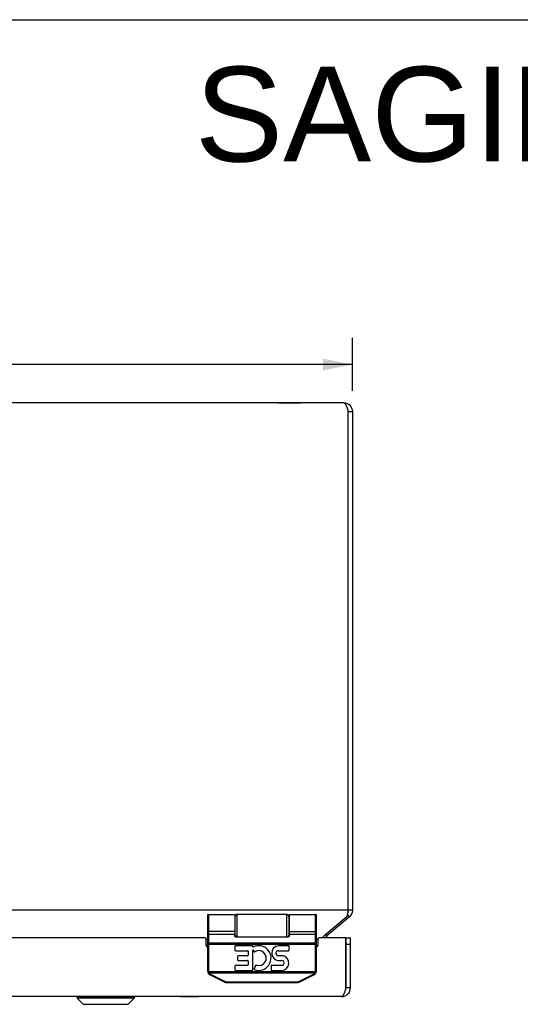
# Model space of a CAD drawing. Header units: inches. Extents: x 0 to 69.4, y 0 to 44.9.
# Tile 12 of 17: x 33.3 to 40.2, y 31.3 to 44.9. Entities that reach past the tile are written whole.
import ezdxf

# ---------------------------------------------------------------- set-up
doc = ezdxf.new("R2010")
doc.units = ezdxf.units.IN
doc.header["$LTSCALE"] = 3.814439
doc.header["$MEASUREMENT"] = 0
doc.layers.get('0').update_dxf_attribs({"linetype": 'CONTINUOUS'})
for name, color, linetype in [('02___PRT_ALL_AXES', 7, 'CONTINUOUS'), ('06___PRT_ALL_SURFS', 7, 'CONTINUOUS'), ('DIMENSIONS', 7, 'CONTINUOUS')]:
    doc.layers.add(name, color=color, linetype=linetype)
doc.styles.get("Standard").update_dxf_attribs({"font": 'arial.ttf'})
doc.dimstyles.new('DIMSTYLE_1', dxfattribs={"dimtxt": 0.305971, "dimasz": 0.407961, "dimexe": 0.09, "dimexo": 0.07, "dimgap": 0.0375, "dimtad": 0, "dimtih": 1, "dimtoh": 1, "dimzin": 4, "dimdsep": 46, "dimtxsty": 'Standard', "dimblk": '_FILLED', "dimblk1": '_FILLED', "dimblk2": '_FILLED', "dimcen": 0.09, "dimazin": 1, "dimtfac": 1, "dimtofl": 0, "dimtmove": 0, "dimatfit": 3, "dimldrblk": '_FILLED', "dimfxl": 0, "dimtolj": 1, "dimtzin": 4, "dimarcsym": 0})

# ---------------------------------------------------------------- blocks, each defined once
blk = doc.blocks.new('_FILLED')
at = {"color": 0, "linetype": 'ByBlock'}
blk.add_solid([(0, 0), (-1, 0.2), (-1, -0.2)], dxfattribs=at)
blk = doc.blocks.new('*D1')
at = {"layer": 'DIMENSIONS', "color": 2, "linetype": 'Continuous'}
for p, q in [((13.877, 39.756), (13.877, 40.488)), ((37.877, 39.756), (37.877, 40.488)), ((13.877, 40.121), (25.19, 40.121)), ((37.877, 40.121), (26.565, 40.121))]:
    blk.add_line(p, q, dxfattribs=at)
at = {"layer": 'DIMENSIONS', "color": 2, "linetype": 'Continuous', "xscale": 0.4079614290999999, "yscale": 0.4079614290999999, "zscale": 0.4079614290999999, "rotation": 180}
blk.add_blockref('_FILLED', (13.877, 40.121), dxfattribs=at)
at = {"layer": 'DIMENSIONS', "color": 2, "linetype": 'Continuous', "xscale": 0.4079614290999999, "yscale": 0.4079614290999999, "zscale": 0.4079614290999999}
blk.add_blockref('_FILLED', (37.877, 40.121), dxfattribs=at)
at = {"layer": 'DIMENSIONS', "color": 2, "linetype": 'Continuous', "insert": (25.877, 40.274), "char_height": 0.306, "width": 1.06919, "attachment_point": 2, "line_spacing_factor": 0.9}
blk.add_mtext('24.00', dxfattribs=at)

msp = doc.modelspace()

# ---------------------------------------------------------------- linework, layer by layer
at = {"color": 7, "linetype": 'Continuous'}
for p, q in [((0, 44.8758), (69.3534, 44.8758)), ((37.8774, 39.4706), (37.8174, 39.4706)), ((37.8774, 32.5975), (37.8174, 32.5975)), ((35.8774, 32.5261), (35.8774, 31.7617)), ((35.8904, 32.5391), (35.8904, 31.7617)), ((36.2524, 32.5391), (36.2524, 32.248)), ((36.2574, 32.2303), (36.2574, 32.5091)), ((36.2874, 32.2281), (36.2874, 32.5391)), ((36.9674, 32.5391), (36.9674, 32.2281)), ((36.9974, 32.5091), (36.9974, 32.2303)), ((37.3644, 31.7617), (37.3644, 32.5391)), ((37.3774, 31.7617), (37.3774, 32.5261)), ((37.8345, 32.5056), (37.8052, 32.5405)), ((35.8774, 32.3086), (35.8774, 32.3087)), ((35.8774, 32.3085), (35.8774, 32.3086)), ((35.8774, 32.3084), (35.8774, 32.3085)), ((35.8774, 32.3083), (35.8774, 32.3084)), ((35.8774, 32.3082), (35.8774, 32.3083)), ((35.8774, 32.308), (35.8774, 32.3082)), ((35.8774, 32.3079), (35.8774, 32.3081)), ((35.8904, 32.2662), (36.2524, 32.2662)), ((36.2624, 32.2281), (36.9924, 32.2281)), ((37.0024, 32.3022), (37.3646, 32.3022)), ((37.0024, 32.3021), (37.3646, 32.3021)), ((37.0024, 32.2662), (37.3644, 32.2662)), ((37.3773, 32.3085), (37.3774, 32.3086)), ((37.3773, 32.3084), (37.3773, 32.3085)), ((37.3773, 32.3083), (37.3773, 32.3084)), ((37.3773, 32.3082), (37.3773, 32.3083)), ((37.3773, 32.308), (37.3773, 32.3082)), ((37.3774, 32.3086), (37.3774, 32.3087)), ((37.5211, 32.2427), (37.5052, 32.2617)), ((37.7874, 32.2161), (37.8474, 32.2161)), ((37.7874, 31.5261), (37.7874, 32.2161)), ((35.8774, 32.1263), (37.3774, 32.1263)), ((35.8825, 32.1459), (35.8821, 32.146)), ((35.8828, 32.1459), (35.8825, 32.1459)), ((35.8832, 32.1458), (35.8828, 32.1459)), ((35.8835, 32.1458), (35.8832, 32.1458)), ((35.8839, 32.1458), (35.8835, 32.1458)), ((35.8843, 32.1457), (35.8839, 32.1458)), ((35.8847, 32.1457), (35.8843, 32.1457)), ((35.8851, 32.1457), (35.8847, 32.1457)), ((35.8855, 32.1457), (35.8851, 32.1457)), ((35.8859, 32.1456), (35.8855, 32.1457)), ((35.8863, 32.1456), (35.8859, 32.1456)), ((35.8867, 32.1456), (35.8863, 32.1456)), ((35.8871, 32.1456), (35.8867, 32.1456)), ((35.8876, 32.1456), (35.8871, 32.1456)), ((35.888, 32.1455), (35.8876, 32.1456)), ((35.8884, 32.1455), (35.888, 32.1455)), ((35.8888, 32.1455), (35.8884, 32.1455)), ((35.8893, 32.1455), (35.8888, 32.1455)), ((35.8897, 32.1455), (35.8893, 32.1455)), ((35.8901, 32.1455), (35.8897, 32.1455)), ((35.8904, 32.1455), (35.8901, 32.1455)), ((35.8904, 32.1455), (37.3648, 32.1455)), ((37.3648, 32.1455), (37.3652, 32.1455)), ((37.3652, 32.1455), (37.3657, 32.1455)), ((37.3657, 32.1455), (37.3661, 32.1455)), ((37.3661, 32.1455), (37.3665, 32.1455)), ((37.3665, 32.1455), (37.3669, 32.1455)), ((37.3669, 32.1455), (37.3674, 32.1456)), ((37.3674, 32.1456), (37.3678, 32.1456)), ((37.3678, 32.1456), (37.3682, 32.1456)), ((37.3682, 32.1456), (37.3686, 32.1456)), ((37.3686, 32.1456), (37.369, 32.1456)), ((37.369, 32.1456), (37.3694, 32.1457)), ((37.3694, 32.1457), (37.3698, 32.1457)), ((37.3704, 32.1457), (37.3708, 32.1458)), ((37.3708, 32.1458), (37.3712, 32.1458)), ((37.3712, 32.1458), (37.3715, 32.1458)), ((37.3715, 32.1458), (37.3719, 32.1459)), ((37.3719, 32.1459), (37.3722, 32.1459)), ((37.3722, 32.1459), (37.3726, 32.146)), ((37.3726, 32.146), (37.3729, 32.146)), ((37.7874, 32.1261), (37.8474, 32.1261)), ((35.8904, 31.7617), (35.8774, 31.7617)), ((35.8918, 31.7498), (35.8792, 31.7466)), ((35.8917, 31.7283), (35.8914, 31.7282)), ((35.892, 31.7285), (35.8917, 31.7283)), ((35.8918, 31.7498), (37.3629, 31.7498)), ((35.8923, 31.7286), (35.892, 31.7285)), ((35.8926, 31.7288), (35.8923, 31.7286)), ((35.8929, 31.7289), (35.8926, 31.7288)), ((35.8932, 31.7291), (35.8929, 31.7289)), ((35.8935, 31.7293), (35.8932, 31.7291)), ((35.8938, 31.7295), (35.8935, 31.7293)), ((35.8941, 31.7296), (35.8938, 31.7295)), ((35.8945, 31.7298), (35.8941, 31.7296)), ((35.8948, 31.73), (35.8945, 31.7298)), ((35.8951, 31.7302), (35.8948, 31.73)), ((35.8955, 31.7304), (35.8951, 31.7302)), ((35.8958, 31.7306), (35.8955, 31.7304)), ((35.8963, 31.731), (35.8958, 31.7306)), ((35.8969, 31.7313), (35.8963, 31.731)), ((35.8974, 31.7316), (35.8969, 31.7313)), ((35.8979, 31.732), (35.8974, 31.7316)), ((35.8985, 31.7323), (35.8979, 31.732)), ((35.8987, 31.7324), (35.8985, 31.7323)), ((35.8987, 31.7324), (37.3561, 31.7324)), ((35.9119, 31.7058), (36.1142, 31.6047)), ((35.9132, 31.7074), (35.9131, 31.7072)), ((35.9134, 31.7076), (35.9132, 31.7074)), ((35.9135, 31.7079), (35.9134, 31.7076)), ((35.9136, 31.7081), (35.9135, 31.7079)), ((35.9138, 31.7083), (35.9136, 31.7081)), ((35.9139, 31.7086), (35.9138, 31.7083)), ((35.9141, 31.7088), (35.9139, 31.7086)), ((35.9143, 31.7092), (35.9141, 31.7088)), ((35.9145, 31.7097), (35.9143, 31.7092)), ((35.9148, 31.7101), (35.9145, 31.7097)), ((35.9151, 31.7106), (35.9148, 31.7101)), ((35.9153, 31.7111), (35.9151, 31.7106)), ((35.9157, 31.7117), (35.9153, 31.7111)), ((35.9161, 31.7124), (35.9157, 31.7117)), ((35.9164, 31.7132), (35.9161, 31.7124)), ((35.9168, 31.7139), (35.9164, 31.7132)), ((35.9172, 31.7147), (35.9168, 31.7139)), ((35.9177, 31.7156), (35.9172, 31.7147)), ((35.9177, 31.7156), (36.12, 31.6145)), ((37.1347, 31.6145), (37.337, 31.7156)), ((37.1406, 31.6047), (37.3428, 31.7058)), ((37.337, 31.7156), (37.3373, 31.715)), ((37.3373, 31.715), (37.3377, 31.7143)), ((37.3377, 31.7143), (37.3381, 31.7135)), ((37.3381, 31.7135), (37.3385, 31.7128)), ((37.3385, 31.7128), (37.3388, 31.7121)), ((37.3388, 31.7121), (37.3392, 31.7114)), ((37.3392, 31.7114), (37.3396, 31.7108)), ((37.3396, 31.7108), (37.3398, 31.7103)), ((37.3398, 31.7103), (37.3401, 31.7098)), ((37.3401, 31.7098), (37.3403, 31.7094)), ((37.3403, 31.7094), (37.3406, 31.709)), ((37.3406, 31.709), (37.3408, 31.7086)), ((37.3408, 31.7086), (37.3409, 31.7083)), ((37.3409, 31.7083), (37.3411, 31.7081)), ((37.3411, 31.7081), (37.3412, 31.7079)), ((37.3412, 31.7079), (37.3414, 31.7076)), ((37.3414, 31.7076), (37.3415, 31.7074)), ((37.3415, 31.7074), (37.3416, 31.7072)), ((37.3416, 31.7072), (37.3417, 31.7071)), ((37.3561, 31.7324), (37.3564, 31.7322)), ((37.3564, 31.7322), (37.357, 31.7319)), ((37.357, 31.7319), (37.3575, 31.7315)), ((37.3575, 31.7315), (37.358, 31.7312)), ((37.358, 31.7312), (37.3586, 31.7309)), ((37.3586, 31.7309), (37.3591, 31.7305)), ((37.3591, 31.7305), (37.3594, 31.7303)), ((37.3594, 31.7303), (37.3598, 31.7301)), ((37.3598, 31.7301), (37.3601, 31.7299)), ((37.3601, 31.7299), (37.3604, 31.7297)), ((37.3604, 31.7297), (37.3608, 31.7295)), ((37.3608, 31.7295), (37.3611, 31.7294)), ((37.3611, 31.7294), (37.3614, 31.7292)), ((37.3614, 31.7292), (37.3617, 31.729)), ((37.3617, 31.729), (37.362, 31.7288)), ((37.362, 31.7288), (37.3623, 31.7287)), ((37.3623, 31.7287), (37.3626, 31.7285)), ((37.3626, 31.7285), (37.3629, 31.7284)), ((37.3629, 31.7498), (37.3755, 31.7466)), ((37.3629, 31.7284), (37.3632, 31.7282)), ((37.3632, 31.7282), (37.3634, 31.7281)), ((37.3634, 31.7281), (37.3637, 31.728)), ((37.3644, 31.7617), (37.3774, 31.7617)), ((36.1155, 31.6063), (36.1154, 31.6061)), ((36.1156, 31.6065), (36.1155, 31.6063)), ((36.1157, 31.6067), (36.1156, 31.6065)), ((36.1159, 31.607), (36.1157, 31.6067)), ((36.116, 31.6072), (36.1159, 31.607)), ((36.1162, 31.6075), (36.116, 31.6072)), ((36.1163, 31.6077), (36.1162, 31.6075)), ((36.1166, 31.6081), (36.1163, 31.6077)), ((36.1168, 31.6086), (36.1166, 31.6081)), ((36.1171, 31.609), (36.1168, 31.6086)), ((36.1173, 31.6095), (36.1171, 31.609)), ((36.1176, 31.6099), (36.1173, 31.6095)), ((36.1179, 31.6106), (36.1176, 31.6099)), ((36.1183, 31.6113), (36.1179, 31.6106)), ((36.1187, 31.612), (36.1183, 31.6113)), ((36.1191, 31.6128), (36.1187, 31.612)), ((36.1195, 31.6135), (36.1191, 31.6128)), ((36.12, 31.6145), (36.1195, 31.6135)), ((36.1421, 31.6093), (37.1126, 31.6093)), ((36.1421, 31.6093), (36.1421, 31.5981)), ((36.1421, 31.5981), (37.1126, 31.5981)), ((37.1126, 31.6093), (37.1126, 31.5981)), ((37.1353, 31.6133), (37.1357, 31.6126)), ((37.1357, 31.6126), (37.1361, 31.6119)), ((37.1361, 31.6119), (37.1365, 31.6111)), ((37.1365, 31.6111), (37.1369, 31.6104)), ((37.1369, 31.6104), (37.1372, 31.6098)), ((37.1372, 31.6098), (37.1375, 31.6093)), ((37.1375, 31.6093), (37.1377, 31.6088)), ((37.1377, 31.6088), (37.138, 31.6084)), ((37.138, 31.6084), (37.1382, 31.608)), ((37.1382, 31.608), (37.1385, 31.6076)), ((37.1385, 31.6076), (37.1386, 31.6073)), ((37.1388, 31.607), (37.139, 31.6067)), ((37.139, 31.6067), (37.1391, 31.6065)), ((37.1391, 31.6065), (37.1392, 31.6063)), ((37.1392, 31.6063), (37.1394, 31.6061)), ((37.1394, 31.6061), (37.1395, 31.6059)), ((37.8474, 31.5261), (37.7874, 31.5261)), ((34.0783, 31.403), (34.8664, 31.403)), ((34.0783, 31.403), (34.0783, 31.3843)), ((34.8664, 31.3843), (34.0783, 31.3843)), ((34.0783, 31.3843), (34.1614, 31.3011)), ((34.8664, 31.3843), (34.7833, 31.3011)), ((34.8664, 31.403), (34.8664, 31.3843)), ((34.1614, 31.3011), (34.7833, 31.3011)), ((34.1664, 31.2991), (34.7783, 31.2991))]:
    msp.add_line(p, q, dxfattribs=at)
at = {"color": 3, "linetype": 'Continuous'}
for p, q in [((37.7574, 39.5906), (13.9974, 39.5906)), ((37.8174, 32.5975), (37.8174, 39.4706)), ((37.8774, 32.5975), (37.8774, 39.4706)), ((37.8174, 32.5975), (13.9374, 32.5975)), ((37.7959, 32.5056), (37.4826, 32.2427)), ((37.8345, 32.5056), (37.5211, 32.2427)), ((35.8374, 32.2161), (30.2507, 32.2161)), ((35.8574, 32.1967), (35.8774, 32.1967)), ((35.8574, 32.1111), (35.8574, 32.1961)), ((37.3774, 32.1967), (37.3974, 32.1967)), ((37.3974, 32.1961), (37.3974, 32.1111)), ((37.7824, 32.2161), (37.4174, 32.2161)), ((37.7824, 31.5104), (37.7824, 32.2161)), ((37.8474, 31.5261), (37.8474, 32.2161)), ((37.7274, 31.4061), (14.0274, 31.4061))]:
    msp.add_line(p, q, dxfattribs=at)
for points in [[(37.7574, 39.5906), (37.7598, 39.5903), (37.7623, 39.5896), (37.7648, 39.5883), (37.7674, 39.5865), (37.7699, 39.5842), (37.7724, 39.5814), (37.7749, 39.5782), (37.7774, 39.5745), (37.7798, 39.5704), (37.7823, 39.5658), (37.7848, 39.5608), (37.7874, 39.5554), (37.7899, 39.5497), (37.7924, 39.5436), (37.7949, 39.5372), (37.7974, 39.5306), (37.7998, 39.5237), (37.8023, 39.5166), (37.8048, 39.5092), (37.8074, 39.5016), (37.8099, 39.494), (37.8124, 39.4862), (37.8149, 39.4784), (37.8174, 39.4706)], [(37.8174, 32.5975), (37.8143, 32.5826), (37.8128, 32.5752), (37.8112, 32.5679), (37.8097, 32.5607), (37.8082, 32.5537), (37.8066, 32.5468), (37.8051, 32.5401), (37.8036, 32.5337), (37.802, 32.5275), (37.8005, 32.5216), (37.799, 32.5159), (37.7975, 32.5106), (37.7959, 32.5056)], [(37.4826, 32.2427), (37.4783, 32.2391), (37.474, 32.2353), (37.4697, 32.2311), (37.4654, 32.2267), (37.4611, 32.2221), (37.4568, 32.2172), (37.4558, 32.2161)], [(37.7274, 31.4061), (37.7295, 31.4062), (37.7316, 31.4068), (37.7337, 31.4077), (37.7358, 31.409), (37.7379, 31.4106), (37.74, 31.4126), (37.7422, 31.415), (37.7443, 31.4176), (37.7464, 31.4207), (37.7485, 31.424), (37.7506, 31.4276), (37.7527, 31.4316), (37.7549, 31.4358), (37.757, 31.4404), (37.7591, 31.4451), (37.7612, 31.4502), (37.7633, 31.4554), (37.7654, 31.4609), (37.7675, 31.4666), (37.7697, 31.4724), (37.7718, 31.4785), (37.7739, 31.4846), (37.776, 31.4909), (37.7781, 31.4973), (37.7802, 31.5038), (37.7824, 31.5104)]]:
    msp.add_lwpolyline(points, dxfattribs=at)
at = {"color": 7, "linetype": 'Continuous'}
for points in [[(37.0024, 32.5391), (37.0024, 32.248), (37.0023, 32.2473), (37.0023, 32.2467), (37.0023, 32.246), (37.0023, 32.2454), (37.0023, 32.2447), (37.0022, 32.2441), (37.0022, 32.2435), (37.0021, 32.2429), (37.0021, 32.2424), (37.002, 32.2419), (37.0019, 32.2413), (37.0019, 32.2409), (37.0018, 32.2404), (37.0017, 32.2399), (37.0016, 32.2395), (37.0015, 32.2391), (37.0014, 32.2387), (37.0014, 32.2383), (37.0013, 32.2379), (37.0012, 32.2375), (37.0011, 32.2372), (37.001, 32.2368), (37.0009, 32.2365), (37.0008, 32.2362), (37.0006, 32.2358), (37.0005, 32.2355), (37.0004, 32.2352), (37.0003, 32.235), (37.0002, 32.2347), (37.0001, 32.2344), (37, 32.2342), (36.9999, 32.2339), (36.9997, 32.2337), (36.9996, 32.2335), (36.9995, 32.2332), (36.9994, 32.233), (36.9993, 32.2328), (36.9991, 32.2326), (36.999, 32.2324), (36.9989, 32.2322), (36.9988, 32.232), (36.9986, 32.2319), (36.9985, 32.2317), (36.9984, 32.2315), (36.9983, 32.2314), (36.9982, 32.2312), (36.998, 32.2311), (36.9979, 32.2309), (36.9978, 32.2308), (36.9977, 32.2307), (36.9975, 32.2305), (36.9974, 32.2304), (36.9973, 32.2303), (36.9972, 32.2302), (36.9971, 32.2301), (36.9969, 32.2299), (36.9968, 32.2298), (36.9967, 32.2297), (36.9966, 32.2297), (36.9965, 32.2296), (36.9963, 32.2295), (36.9962, 32.2294), (36.9961, 32.2293), (36.996, 32.2292), (36.9959, 32.2292), (36.9958, 32.2291), (36.9956, 32.229), (36.9955, 32.229), (36.9954, 32.2289), (36.9953, 32.2288), (36.9952, 32.2288), (36.9951, 32.2287), (36.995, 32.2287), (36.9948, 32.2286), (36.9947, 32.2286), (36.9946, 32.2285), (36.9945, 32.2285), (36.9944, 32.2285), (36.9943, 32.2284), (36.9942, 32.2284), (36.9941, 32.2284), (36.994, 32.2283), (36.9939, 32.2283), (36.9937, 32.2283), (36.9936, 32.2282), (36.9935, 32.2282), (36.9934, 32.2282), (36.9933, 32.2282), (36.9932, 32.2282), (36.9931, 32.2282), (36.993, 32.2281), (36.9929, 32.2281), (36.9928, 32.2281), (36.9927, 32.2281), (36.9926, 32.2281), (36.9925, 32.2281), (36.9924, 32.2281)], [(36.2524, 32.3022), (35.8901, 32.3022), (35.8899, 32.3022), (35.8897, 32.3022), (35.8895, 32.3022), (35.8893, 32.3022), (35.8891, 32.3022), (35.8888, 32.3022), (35.8886, 32.3022), (35.8884, 32.3023), (35.8882, 32.3023), (35.888, 32.3023), (35.8878, 32.3023), (35.8876, 32.3023), (35.8873, 32.3024), (35.8871, 32.3024), (35.8869, 32.3024), (35.8867, 32.3024), (35.8865, 32.3025), (35.8863, 32.3025), (35.8861, 32.3025), (35.8859, 32.3026), (35.8857, 32.3026), (35.8855, 32.3027), (35.8853, 32.3027), (35.8851, 32.3027), (35.8849, 32.3028), (35.8847, 32.3028), (35.8845, 32.3029), (35.8843, 32.3029), (35.8841, 32.303), (35.8839, 32.303), (35.8837, 32.3031), (35.8835, 32.3032), (35.8834, 32.3032), (35.8832, 32.3033), (35.883, 32.3033), (35.8828, 32.3034), (35.8826, 32.3035), (35.8825, 32.3035), (35.8823, 32.3036), (35.8821, 32.3037), (35.882, 32.3037), (35.8818, 32.3038), (35.8816, 32.3039), (35.8815, 32.3039), (35.8813, 32.304), (35.8812, 32.3041), (35.881, 32.3042), (35.8809, 32.3043), (35.8807, 32.3043), (35.8806, 32.3044), (35.8804, 32.3045), (35.8803, 32.3046), (35.8802, 32.3047), (35.88, 32.3048), (35.8799, 32.3048), (35.8798, 32.3049), (35.8796, 32.305), (35.8795, 32.3051), (35.8794, 32.3052), (35.8793, 32.3053), (35.8792, 32.3054), (35.8791, 32.3055), (35.879, 32.3056), (35.8789, 32.3057), (35.8788, 32.3058), (35.8787, 32.3059), (35.8786, 32.306), (35.8785, 32.3061), (35.8784, 32.3062), (35.8783, 32.3063), (35.8782, 32.3064), (35.8781, 32.3065), (35.8781, 32.3066), (35.878, 32.3067), (35.8779, 32.3068), (35.8779, 32.3069), (35.8778, 32.307), (35.8778, 32.3071), (35.8777, 32.3072), (35.8777, 32.3073), (35.8776, 32.3074), (35.8776, 32.3075), (35.8775, 32.3076), (35.8775, 32.3077), (35.8775, 32.3079), (35.8774, 32.308)], [(36.2524, 32.3021), (35.8901, 32.3021), (35.8899, 32.3022), (35.8897, 32.3022), (35.8895, 32.3022), (35.8893, 32.3022), (35.8891, 32.3022), (35.8888, 32.3022), (35.8886, 32.3022), (35.8884, 32.3022), (35.8882, 32.3022), (35.888, 32.3023), (35.8878, 32.3023), (35.8876, 32.3023), (35.8873, 32.3023), (35.8871, 32.3024), (35.8869, 32.3024), (35.8867, 32.3024), (35.8865, 32.3024), (35.8863, 32.3025), (35.8861, 32.3025), (35.8859, 32.3025), (35.8857, 32.3026), (35.8855, 32.3026), (35.8853, 32.3027), (35.8851, 32.3027), (35.8849, 32.3028), (35.8847, 32.3028), (35.8845, 32.3029), (35.8843, 32.3029), (35.8841, 32.303), (35.8839, 32.303), (35.8837, 32.3031), (35.8835, 32.3031), (35.8834, 32.3032), (35.8832, 32.3032), (35.883, 32.3033), (35.8828, 32.3034), (35.8826, 32.3034), (35.8825, 32.3035), (35.8823, 32.3036), (35.8821, 32.3036), (35.882, 32.3037), (35.8818, 32.3038), (35.8816, 32.3038), (35.8815, 32.3039), (35.8813, 32.304), (35.8812, 32.3041), (35.881, 32.3041), (35.8809, 32.3042), (35.8807, 32.3043), (35.8806, 32.3044), (35.8804, 32.3045), (35.8803, 32.3046), (35.8802, 32.3046), (35.88, 32.3047), (35.8799, 32.3048), (35.8798, 32.3049), (35.8796, 32.305), (35.8795, 32.3051), (35.8794, 32.3052), (35.8793, 32.3053), (35.8792, 32.3054), (35.8791, 32.3055), (35.879, 32.3055), (35.8789, 32.3056), (35.8788, 32.3057), (35.8787, 32.3058), (35.8786, 32.3059), (35.8785, 32.306), (35.8784, 32.3061), (35.8783, 32.3062), (35.8782, 32.3063), (35.8781, 32.3064), (35.8781, 32.3065), (35.878, 32.3067), (35.8779, 32.3068), (35.8779, 32.3069), (35.8778, 32.307), (35.8778, 32.3071), (35.8777, 32.3072), (35.8777, 32.3073), (35.8776, 32.3074), (35.8776, 32.3075), (35.8775, 32.3076), (35.8775, 32.3077), (35.8775, 32.3078), (35.8774, 32.3079)], [(35.8904, 32.2662), (35.8901, 32.2662), (35.8899, 32.2662), (35.8897, 32.2662), (35.8895, 32.2662), (35.8893, 32.2662), (35.8891, 32.2662), (35.8888, 32.2663), (35.8886, 32.2663), (35.8884, 32.2663), (35.8882, 32.2663), (35.888, 32.2664), (35.8878, 32.2664), (35.8876, 32.2664), (35.8873, 32.2665), (35.8871, 32.2665), (35.8869, 32.2665), (35.8867, 32.2666), (35.8865, 32.2666), (35.8863, 32.2667), (35.8861, 32.2667), (35.8859, 32.2668), (35.8857, 32.2668), (35.8855, 32.2669), (35.8853, 32.267), (35.8851, 32.267), (35.8849, 32.2671), (35.8847, 32.2672), (35.8845, 32.2672), (35.8843, 32.2673), (35.8841, 32.2674), (35.8839, 32.2675), (35.8837, 32.2676), (35.8835, 32.2676), (35.8834, 32.2677), (35.8832, 32.2678), (35.883, 32.2679), (35.8828, 32.268), (35.8826, 32.2681), (35.8825, 32.2682), (35.8823, 32.2683), (35.8821, 32.2684), (35.882, 32.2685), (35.8818, 32.2686), (35.8816, 32.2687), (35.8815, 32.2688), (35.8813, 32.269), (35.8812, 32.2691), (35.881, 32.2692), (35.8809, 32.2693), (35.8807, 32.2694), (35.8806, 32.2695), (35.8804, 32.2697), (35.8803, 32.2698), (35.8802, 32.2699), (35.88, 32.2701), (35.8799, 32.2702), (35.8798, 32.2703), (35.8796, 32.2705), (35.8795, 32.2706), (35.8794, 32.2707), (35.8793, 32.2709), (35.8792, 32.271), (35.8791, 32.2712), (35.879, 32.2713), (35.8789, 32.2714), (35.8788, 32.2716), (35.8787, 32.2717), (35.8786, 32.2719), (35.8785, 32.272), (35.8784, 32.2722), (35.8783, 32.2723), (35.8782, 32.2725), (35.8781, 32.2726), (35.8781, 32.2728), (35.878, 32.273), (35.8779, 32.2731), (35.8779, 32.2733), (35.8778, 32.2734), (35.8778, 32.2736), (35.8777, 32.2737), (35.8777, 32.2739), (35.8776, 32.2741), (35.8776, 32.2742), (35.8775, 32.2744), (35.8775, 32.2746), (35.8775, 32.2747), (35.8774, 32.2749), (35.8774, 32.275), (35.8774, 32.2752), (35.8774, 32.2754), (35.8774, 32.2755), (35.8774, 32.2757), (35.8774, 32.2759), (35.8774, 32.276)], [(36.2624, 32.2281), (36.2623, 32.2281), (36.2621, 32.2281), (36.262, 32.2281), (36.2619, 32.2281), (36.2618, 32.2281), (36.2617, 32.2281), (36.2616, 32.2282), (36.2615, 32.2282), (36.2614, 32.2282), (36.2613, 32.2282), (36.2612, 32.2282), (36.2611, 32.2282), (36.261, 32.2283), (36.2609, 32.2283), (36.2607, 32.2283), (36.2606, 32.2284), (36.2605, 32.2284), (36.2604, 32.2284), (36.2603, 32.2285), (36.2602, 32.2285), (36.2601, 32.2285), (36.26, 32.2286), (36.2599, 32.2286), (36.2598, 32.2287), (36.2596, 32.2287), (36.2595, 32.2288), (36.2594, 32.2288), (36.2593, 32.2289), (36.2592, 32.229), (36.2591, 32.229), (36.259, 32.2291), (36.2588, 32.2292), (36.2587, 32.2292), (36.2586, 32.2293), (36.2585, 32.2294), (36.2584, 32.2295), (36.2583, 32.2296), (36.2581, 32.2297), (36.258, 32.2297), (36.2579, 32.2298), (36.2578, 32.2299), (36.2577, 32.2301), (36.2575, 32.2302), (36.2574, 32.2303), (36.2573, 32.2304), (36.2572, 32.2305), (36.2571, 32.2307), (36.2569, 32.2308), (36.2568, 32.2309), (36.2567, 32.2311), (36.2566, 32.2312), (36.2564, 32.2314), (36.2563, 32.2315), (36.2562, 32.2317), (36.2561, 32.2319), (36.2559, 32.232), (36.2558, 32.2322), (36.2557, 32.2324), (36.2556, 32.2326), (36.2555, 32.2328), (36.2553, 32.233), (36.2552, 32.2332), (36.2551, 32.2335), (36.255, 32.2337), (36.2549, 32.2339), (36.2547, 32.2342), (36.2546, 32.2344), (36.2545, 32.2347), (36.2544, 32.235), (36.2543, 32.2352), (36.2542, 32.2355), (36.2541, 32.2358), (36.254, 32.2362), (36.2539, 32.2365), (36.2537, 32.2368), (36.2536, 32.2372), (36.2535, 32.2375), (36.2535, 32.2379), (36.2534, 32.2383), (36.2533, 32.2387), (36.2532, 32.2391), (36.2531, 32.2395), (36.253, 32.2399), (36.2529, 32.2404), (36.2529, 32.2409), (36.2528, 32.2413), (36.2527, 32.2419), (36.2527, 32.2424), (36.2526, 32.2429), (36.2526, 32.2435), (36.2525, 32.2441), (36.2525, 32.2447), (36.2524, 32.2454), (36.2524, 32.246), (36.2524, 32.2467), (36.2524, 32.2473), (36.2524, 32.248)], [(37.3644, 32.2662), (37.3646, 32.2662), (37.3648, 32.2662), (37.365, 32.2662), (37.3652, 32.2662), (37.3654, 32.2662), (37.3657, 32.2662), (37.3659, 32.2663), (37.3661, 32.2663), (37.3663, 32.2663), (37.3665, 32.2663), (37.3667, 32.2664), (37.3669, 32.2664), (37.3672, 32.2664), (37.3674, 32.2665), (37.3676, 32.2665), (37.3678, 32.2665), (37.368, 32.2666), (37.3682, 32.2666), (37.3684, 32.2667), (37.3686, 32.2667), (37.3688, 32.2668), (37.369, 32.2668), (37.3692, 32.2669), (37.3694, 32.267), (37.3696, 32.267), (37.3698, 32.2671), (37.37, 32.2672), (37.3702, 32.2672), (37.3704, 32.2673), (37.3706, 32.2674), (37.3708, 32.2675), (37.371, 32.2676), (37.3712, 32.2676), (37.3714, 32.2677), (37.3715, 32.2678), (37.3717, 32.2679), (37.3719, 32.268), (37.3721, 32.2681), (37.3722, 32.2682), (37.3724, 32.2683), (37.3726, 32.2684), (37.3728, 32.2685), (37.3729, 32.2686), (37.3731, 32.2687), (37.3732, 32.2688), (37.3734, 32.269), (37.3735, 32.2691), (37.3737, 32.2692), (37.3739, 32.2693), (37.374, 32.2694), (37.3741, 32.2695), (37.3743, 32.2697), (37.3744, 32.2698), (37.3746, 32.2699), (37.3747, 32.2701), (37.3748, 32.2702), (37.375, 32.2703), (37.3751, 32.2705), (37.3752, 32.2706), (37.3753, 32.2707), (37.3754, 32.2709), (37.3755, 32.271), (37.3757, 32.2712), (37.3758, 32.2713), (37.3759, 32.2714), (37.376, 32.2716), (37.3761, 32.2717), (37.3761, 32.2719), (37.3762, 32.272), (37.3763, 32.2722), (37.3764, 32.2723), (37.3765, 32.2725), (37.3766, 32.2726), (37.3766, 32.2728), (37.3767, 32.273), (37.3768, 32.2731), (37.3768, 32.2733), (37.3769, 32.2734), (37.377, 32.2736), (37.377, 32.2737), (37.3771, 32.2739), (37.3771, 32.2741), (37.3771, 32.2742), (37.3772, 32.2744), (37.3772, 32.2746), (37.3772, 32.2747), (37.3773, 32.2749), (37.3773, 32.275), (37.3773, 32.2752), (37.3773, 32.2754), (37.3773, 32.2755), (37.3773, 32.2757), (37.3774, 32.2759), (37.3774, 32.276)], [(37.3646, 32.3021), (37.3648, 32.3022), (37.365, 32.3022), (37.3652, 32.3022), (37.3654, 32.3022), (37.3657, 32.3022), (37.3659, 32.3022), (37.3661, 32.3022), (37.3663, 32.3022), (37.3665, 32.3022), (37.3667, 32.3023), (37.3669, 32.3023), (37.3672, 32.3023), (37.3674, 32.3023), (37.3676, 32.3024), (37.3678, 32.3024), (37.368, 32.3024), (37.3682, 32.3024), (37.3684, 32.3025), (37.3686, 32.3025), (37.3688, 32.3025), (37.369, 32.3026), (37.3692, 32.3026), (37.3694, 32.3027), (37.3696, 32.3027), (37.3698, 32.3028), (37.37, 32.3028), (37.3702, 32.3029), (37.3704, 32.3029), (37.3706, 32.303), (37.3708, 32.303), (37.371, 32.3031), (37.3712, 32.3031), (37.3714, 32.3032), (37.3715, 32.3032), (37.3717, 32.3033), (37.3719, 32.3034), (37.3721, 32.3034), (37.3722, 32.3035), (37.3724, 32.3036), (37.3726, 32.3036), (37.3728, 32.3037), (37.3729, 32.3038), (37.3731, 32.3038), (37.3732, 32.3039), (37.3734, 32.304), (37.3735, 32.3041), (37.3737, 32.3041), (37.3739, 32.3042), (37.374, 32.3043), (37.3741, 32.3044), (37.3743, 32.3045), (37.3744, 32.3046), (37.3746, 32.3046), (37.3747, 32.3047), (37.3748, 32.3048), (37.375, 32.3049), (37.3751, 32.305), (37.3752, 32.3051), (37.3753, 32.3052), (37.3754, 32.3053), (37.3755, 32.3054), (37.3757, 32.3055), (37.3758, 32.3055), (37.3759, 32.3056), (37.376, 32.3057), (37.3761, 32.3058), (37.3761, 32.3059), (37.3762, 32.306), (37.3763, 32.3061), (37.3764, 32.3062), (37.3765, 32.3063), (37.3766, 32.3064), (37.3766, 32.3065), (37.3767, 32.3067), (37.3768, 32.3068), (37.3768, 32.3069), (37.3769, 32.307), (37.377, 32.3071), (37.377, 32.3072), (37.3771, 32.3073), (37.3771, 32.3074), (37.3771, 32.3075), (37.3772, 32.3076), (37.3772, 32.3077), (37.3772, 32.3078), (37.3773, 32.3079), (37.3773, 32.3081)], [(37.3646, 32.3022), (37.3648, 32.3022), (37.365, 32.3022), (37.3652, 32.3022), (37.3654, 32.3022), (37.3657, 32.3022), (37.3659, 32.3022), (37.3661, 32.3022), (37.3663, 32.3023), (37.3665, 32.3023), (37.3667, 32.3023), (37.3669, 32.3023), (37.3672, 32.3023), (37.3674, 32.3024), (37.3676, 32.3024), (37.3678, 32.3024), (37.368, 32.3024), (37.3682, 32.3025), (37.3684, 32.3025), (37.3686, 32.3025), (37.3688, 32.3026), (37.369, 32.3026), (37.3692, 32.3027), (37.3694, 32.3027), (37.3696, 32.3027), (37.3698, 32.3028), (37.37, 32.3028), (37.3702, 32.3029), (37.3704, 32.3029), (37.3706, 32.303), (37.3708, 32.303), (37.371, 32.3031), (37.3712, 32.3032), (37.3714, 32.3032), (37.3715, 32.3033), (37.3717, 32.3033), (37.3719, 32.3034), (37.3721, 32.3035), (37.3722, 32.3035), (37.3724, 32.3036), (37.3726, 32.3037), (37.3728, 32.3037), (37.3729, 32.3038), (37.3731, 32.3039), (37.3732, 32.3039), (37.3734, 32.304), (37.3735, 32.3041), (37.3737, 32.3042), (37.3739, 32.3043), (37.374, 32.3043), (37.3741, 32.3044), (37.3743, 32.3045), (37.3744, 32.3046), (37.3746, 32.3047), (37.3747, 32.3048), (37.3748, 32.3048), (37.375, 32.3049), (37.3751, 32.305), (37.3752, 32.3051), (37.3753, 32.3052), (37.3754, 32.3053), (37.3755, 32.3054), (37.3757, 32.3055), (37.3758, 32.3056), (37.3759, 32.3057), (37.376, 32.3058), (37.3761, 32.3059), (37.3761, 32.306), (37.3762, 32.3061), (37.3763, 32.3062), (37.3764, 32.3063), (37.3765, 32.3064), (37.3766, 32.3065), (37.3766, 32.3066), (37.3767, 32.3067), (37.3768, 32.3068), (37.3768, 32.3069), (37.3769, 32.307), (37.377, 32.3071), (37.377, 32.3072), (37.3771, 32.3073), (37.3771, 32.3074), (37.3771, 32.3075), (37.3772, 32.3076), (37.3772, 32.3077), (37.3772, 32.3079), (37.3773, 32.308)], [(35.8821, 32.146), (35.8818, 32.146), (35.8816, 32.146), (35.8815, 32.146), (35.8813, 32.1461), (35.8812, 32.1461), (35.881, 32.1461), (35.8809, 32.1461), (35.8807, 32.1462), (35.8806, 32.1462), (35.8804, 32.1462), (35.8803, 32.1462), (35.8802, 32.1463), (35.88, 32.1463), (35.8799, 32.1463), (35.8798, 32.1463), (35.8796, 32.1464), (35.8795, 32.1464), (35.8794, 32.1464), (35.8793, 32.1465), (35.8792, 32.1465), (35.8791, 32.1465), (35.879, 32.1465), (35.8789, 32.1466), (35.8788, 32.1466), (35.8787, 32.1466), (35.8786, 32.1467), (35.8785, 32.1467), (35.8784, 32.1467), (35.8783, 32.1468), (35.8782, 32.1468), (35.8781, 32.1468), (35.8781, 32.1468), (35.878, 32.1469), (35.8779, 32.1469), (35.8779, 32.1469), (35.8778, 32.147), (35.8778, 32.147), (35.8777, 32.147), (35.8777, 32.1471), (35.8776, 32.1471), (35.8776, 32.1471), (35.8775, 32.1472), (35.8775, 32.1472), (35.8775, 32.1472), (35.8774, 32.1473), (35.8774, 32.1473), (35.8774, 32.1473), (35.8774, 32.1474), (35.8774, 32.1474), (35.8774, 32.1474), (35.8774, 32.1475), (35.8774, 32.1475)], [(37.3698, 32.1457), (37.37, 32.1457), (37.3704, 32.1457)], [(37.3729, 32.146), (37.3731, 32.146), (37.3732, 32.146), (37.3734, 32.1461), (37.3735, 32.1461), (37.3737, 32.1461), (37.3739, 32.1461), (37.374, 32.1462), (37.3741, 32.1462), (37.3743, 32.1462), (37.3744, 32.1462), (37.3746, 32.1463), (37.3747, 32.1463), (37.3748, 32.1463), (37.375, 32.1463), (37.3751, 32.1464), (37.3752, 32.1464), (37.3753, 32.1464), (37.3754, 32.1465), (37.3755, 32.1465), (37.3757, 32.1465), (37.3758, 32.1465), (37.3759, 32.1466), (37.376, 32.1466), (37.3761, 32.1466), (37.3761, 32.1467), (37.3762, 32.1467), (37.3763, 32.1467), (37.3764, 32.1468), (37.3765, 32.1468), (37.3766, 32.1468), (37.3766, 32.1468), (37.3767, 32.1469), (37.3768, 32.1469), (37.3768, 32.1469), (37.3769, 32.147), (37.377, 32.147), (37.377, 32.147), (37.3771, 32.1471), (37.3771, 32.1471), (37.3771, 32.1471), (37.3772, 32.1472), (37.3772, 32.1472), (37.3772, 32.1472), (37.3773, 32.1473), (37.3773, 32.1473), (37.3773, 32.1473), (37.3773, 32.1474), (37.3773, 32.1474), (37.3773, 32.1474), (37.3774, 32.1475), (37.3774, 32.1475)], [(35.8914, 31.7282), (35.8912, 31.728), (35.891, 31.728), (35.8909, 31.7279), (35.8908, 31.7279), (35.8907, 31.7278), (35.8905, 31.7277), (35.8904, 31.7277), (35.8903, 31.7276), (35.8902, 31.7276), (35.8901, 31.7275), (35.89, 31.7275), (35.8899, 31.7274), (35.8898, 31.7274), (35.8897, 31.7274), (35.8896, 31.7273), (35.8895, 31.7273), (35.8894, 31.7272), (35.8893, 31.7272), (35.8892, 31.7272), (35.8891, 31.7271), (35.889, 31.7271), (35.8889, 31.7271), (35.8889, 31.7271), (35.8888, 31.727), (35.8887, 31.727), (35.8886, 31.727), (35.8886, 31.727), (35.8885, 31.727), (35.8884, 31.727), (35.8884, 31.727), (35.8883, 31.7269), (35.8883, 31.7269), (35.8882, 31.7269), (35.8882, 31.7269), (35.8881, 31.7269), (35.8881, 31.7269), (35.888, 31.7269), (35.888, 31.7269), (35.888, 31.7269), (35.8879, 31.727), (35.8879, 31.727), (35.8879, 31.727), (35.8879, 31.727), (35.8879, 31.727), (35.8878, 31.727)], [(35.8918, 31.7498), (35.8919, 31.7492), (35.8921, 31.7486), (35.8922, 31.7481), (35.8924, 31.7475), (35.8925, 31.7469), (35.8927, 31.7464), (35.8928, 31.7458), (35.893, 31.7452), (35.8932, 31.7447), (35.8934, 31.7441), (35.8935, 31.7436), (35.8937, 31.743), (35.8939, 31.7425), (35.8941, 31.7419), (35.8943, 31.7414), (35.8945, 31.7408), (35.8948, 31.7403), (35.895, 31.7398), (35.8952, 31.7392), (35.8954, 31.7387), (35.8957, 31.7381), (35.8959, 31.7376), (35.8962, 31.7371), (35.8964, 31.7366), (35.8967, 31.736), (35.897, 31.7355), (35.8972, 31.735), (35.8975, 31.7345), (35.8978, 31.734), (35.8981, 31.7335), (35.8984, 31.7329), (35.8987, 31.7324)], [(35.8987, 31.7324), (35.899, 31.732), (35.8993, 31.7316), (35.8996, 31.7311), (35.8999, 31.7307), (35.9002, 31.7303), (35.9005, 31.7298), (35.9009, 31.7294), (35.9012, 31.729), (35.9015, 31.7286), (35.9019, 31.7281), (35.9022, 31.7277), (35.9026, 31.7273), (35.9029, 31.7269), (35.9033, 31.7265), (35.9036, 31.7261), (35.904, 31.7257), (35.9044, 31.7254), (35.9048, 31.725), (35.9051, 31.7246), (35.9055, 31.7242), (35.9059, 31.7239), (35.9063, 31.7235), (35.9067, 31.7231), (35.9071, 31.7228), (35.9075, 31.7224), (35.9079, 31.7221), (35.9083, 31.7217), (35.9087, 31.7214), (35.9092, 31.7211), (35.9096, 31.7207), (35.91, 31.7204), (35.9104, 31.7201), (35.9109, 31.7198), (35.9113, 31.7195), (35.9117, 31.7191), (35.9122, 31.7188), (35.9126, 31.7185), (35.9131, 31.7183), (35.9135, 31.718), (35.914, 31.7177), (35.9144, 31.7174), (35.9149, 31.7171), (35.9154, 31.7169), (35.9158, 31.7166), (35.9163, 31.7164), (35.9168, 31.7161), (35.9172, 31.7159), (35.9177, 31.7156)], [(35.9131, 31.7072), (35.913, 31.7071), (35.9129, 31.707), (35.9129, 31.7069), (35.9128, 31.7068), (35.9128, 31.7067), (35.9127, 31.7066), (35.9127, 31.7066), (35.9126, 31.7065), (35.9126, 31.7064), (35.9125, 31.7064), (35.9125, 31.7063), (35.9124, 31.7063), (35.9124, 31.7062), (35.9123, 31.7062), (35.9123, 31.7061), (35.9123, 31.7061), (35.9122, 31.706), (35.9122, 31.706), (35.9122, 31.7059), (35.9121, 31.7059), (35.9121, 31.7059), (35.9121, 31.7059), (35.9121, 31.7058), (35.912, 31.7058), (35.912, 31.7058), (35.912, 31.7058), (35.912, 31.7058), (35.912, 31.7058), (35.9119, 31.7058), (35.9119, 31.7058), (35.9119, 31.7058)], [(37.337, 31.7156), (37.3375, 31.7159), (37.3379, 31.7161), (37.3384, 31.7164), (37.3389, 31.7166), (37.3394, 31.7169), (37.3398, 31.7171), (37.3403, 31.7174), (37.3407, 31.7177), (37.3412, 31.718), (37.3416, 31.7183), (37.3421, 31.7185), (37.3425, 31.7188), (37.343, 31.7191), (37.3434, 31.7195), (37.3439, 31.7198), (37.3443, 31.7201), (37.3447, 31.7204), (37.3451, 31.7207), (37.3456, 31.7211), (37.346, 31.7214), (37.3464, 31.7217), (37.3468, 31.7221), (37.3472, 31.7224), (37.3476, 31.7228), (37.348, 31.7231), (37.3484, 31.7235), (37.3488, 31.7239), (37.3492, 31.7242), (37.3496, 31.7246), (37.35, 31.725), (37.3503, 31.7254), (37.3507, 31.7257), (37.3511, 31.7261), (37.3514, 31.7265), (37.3518, 31.7269), (37.3521, 31.7273), (37.3525, 31.7277), (37.3528, 31.7281), (37.3532, 31.7286), (37.3535, 31.729), (37.3539, 31.7294), (37.3542, 31.7298), (37.3545, 31.7303), (37.3548, 31.7307), (37.3551, 31.7311), (37.3554, 31.7316), (37.3558, 31.732), (37.3561, 31.7324)], [(37.3417, 31.7071), (37.3418, 31.707), (37.3418, 31.7069), (37.3419, 31.7068), (37.342, 31.7067), (37.342, 31.7066), (37.3421, 31.7066), (37.3421, 31.7065), (37.3422, 31.7064), (37.3422, 31.7064), (37.3422, 31.7063), (37.3423, 31.7063), (37.3423, 31.7062), (37.3424, 31.7062), (37.3424, 31.7061), (37.3424, 31.7061), (37.3425, 31.706), (37.3425, 31.706), (37.3425, 31.7059), (37.3426, 31.7059), (37.3426, 31.7059), (37.3426, 31.7059), (37.3427, 31.7058), (37.3427, 31.7058), (37.3427, 31.7058), (37.3427, 31.7058), (37.3427, 31.7058), (37.3428, 31.7058), (37.3428, 31.7058), (37.3428, 31.7058), (37.3428, 31.7058)], [(37.3561, 31.7324), (37.3564, 31.7329), (37.3566, 31.7335), (37.3569, 31.734), (37.3572, 31.7345), (37.3575, 31.735), (37.3578, 31.7355), (37.358, 31.736), (37.3583, 31.7366), (37.3585, 31.7371), (37.3588, 31.7376), (37.359, 31.7381), (37.3593, 31.7387), (37.3595, 31.7392), (37.3597, 31.7398), (37.36, 31.7403), (37.3602, 31.7408), (37.3604, 31.7414), (37.3606, 31.7419), (37.3608, 31.7425), (37.361, 31.743), (37.3612, 31.7436), (37.3614, 31.7441), (37.3615, 31.7447), (37.3617, 31.7452), (37.3619, 31.7458), (37.362, 31.7464), (37.3622, 31.7469), (37.3623, 31.7475), (37.3625, 31.7481), (37.3626, 31.7486), (37.3628, 31.7492), (37.3629, 31.7498)], [(37.3637, 31.728), (37.3638, 31.7279), (37.3639, 31.7279), (37.3641, 31.7278), (37.3642, 31.7277), (37.3643, 31.7277), (37.3644, 31.7276), (37.3645, 31.7276), (37.3646, 31.7275), (37.3648, 31.7275), (37.3649, 31.7274), (37.365, 31.7274), (37.3651, 31.7274), (37.3652, 31.7273), (37.3653, 31.7273), (37.3654, 31.7272), (37.3654, 31.7272), (37.3655, 31.7272), (37.3656, 31.7271), (37.3657, 31.7271), (37.3658, 31.7271), (37.3659, 31.7271), (37.3659, 31.727), (37.366, 31.727), (37.3661, 31.727), (37.3661, 31.727), (37.3662, 31.727), (37.3663, 31.727), (37.3663, 31.727), (37.3664, 31.7269), (37.3664, 31.7269), (37.3665, 31.7269), (37.3665, 31.7269), (37.3666, 31.7269), (37.3666, 31.7269), (37.3667, 31.7269), (37.3667, 31.7269), (37.3667, 31.7269), (37.3668, 31.727), (37.3668, 31.727), (37.3668, 31.727), (37.3668, 31.727), (37.3669, 31.727), (37.3669, 31.727)], [(36.1154, 31.6061), (36.1152, 31.6059), (36.1152, 31.6058), (36.1151, 31.6058), (36.1151, 31.6057), (36.115, 31.6056), (36.115, 31.6055), (36.1149, 31.6054), (36.1149, 31.6054), (36.1148, 31.6053), (36.1148, 31.6052), (36.1147, 31.6052), (36.1147, 31.6051), (36.1146, 31.6051), (36.1146, 31.605), (36.1146, 31.605), (36.1145, 31.6049), (36.1145, 31.6049), (36.1145, 31.6049), (36.1144, 31.6048), (36.1144, 31.6048), (36.1144, 31.6048), (36.1143, 31.6047), (36.1143, 31.6047), (36.1143, 31.6047), (36.1143, 31.6047), (36.1142, 31.6047), (36.1142, 31.6047), (36.1142, 31.6047), (36.1142, 31.6047), (36.1142, 31.6047), (36.1142, 31.6047)], [(36.12, 31.6145), (36.1205, 31.6142), (36.121, 31.614), (36.1215, 31.6138), (36.122, 31.6135), (36.1225, 31.6133), (36.123, 31.6131), (36.1235, 31.6129), (36.124, 31.6127), (36.1245, 31.6125), (36.125, 31.6123), (36.1255, 31.6121), (36.126, 31.6119), (36.1265, 31.6118), (36.1271, 31.6116), (36.1276, 31.6114), (36.1281, 31.6113), (36.1286, 31.6111), (36.1292, 31.611), (36.1297, 31.6108), (36.1302, 31.6107), (36.1307, 31.6106), (36.1313, 31.6105), (36.1318, 31.6103), (36.1323, 31.6102), (36.1329, 31.6101), (36.1334, 31.61), (36.134, 31.6099), (36.1345, 31.6098), (36.135, 31.6098), (36.1356, 31.6097), (36.1361, 31.6096), (36.1367, 31.6096), (36.1372, 31.6095), (36.1377, 31.6095), (36.1383, 31.6094), (36.1388, 31.6094), (36.1394, 31.6093), (36.1399, 31.6093), (36.1405, 31.6093), (36.141, 31.6093), (36.1416, 31.6093), (36.1421, 31.6093)], [(37.1126, 31.6093), (37.1131, 31.6093), (37.1137, 31.6093), (37.1142, 31.6093), (37.1148, 31.6093), (37.1153, 31.6093), (37.1159, 31.6094), (37.1164, 31.6094), (37.117, 31.6095), (37.1175, 31.6095), (37.1181, 31.6096), (37.1186, 31.6096), (37.1191, 31.6097), (37.1197, 31.6098), (37.1202, 31.6098), (37.1208, 31.6099), (37.1213, 31.61), (37.1218, 31.6101), (37.1224, 31.6102), (37.1229, 31.6103), (37.1234, 31.6105), (37.124, 31.6106), (37.1245, 31.6107), (37.125, 31.6108), (37.1256, 31.611), (37.1261, 31.6111), (37.1266, 31.6113), (37.1271, 31.6114), (37.1277, 31.6116), (37.1282, 31.6118), (37.1287, 31.6119), (37.1292, 31.6121), (37.1297, 31.6123), (37.1302, 31.6125), (37.1307, 31.6127), (37.1313, 31.6129), (37.1318, 31.6131), (37.1323, 31.6133), (37.1328, 31.6135), (37.1333, 31.6138), (37.1338, 31.614), (37.1342, 31.6142), (37.1347, 31.6145)], [(37.1347, 31.6145), (37.1348, 31.6143), (37.1353, 31.6133)], [(37.1386, 31.6073), (37.1387, 31.6072), (37.1388, 31.607)], [(37.1395, 31.6059), (37.1395, 31.6058), (37.1396, 31.6058), (37.1396, 31.6057), (37.1397, 31.6056), (37.1398, 31.6055), (37.1398, 31.6054), (37.1398, 31.6054), (37.1399, 31.6053), (37.1399, 31.6052), (37.14, 31.6052), (37.14, 31.6051), (37.1401, 31.6051), (37.1401, 31.605), (37.1402, 31.605), (37.1402, 31.6049), (37.1402, 31.6049), (37.1403, 31.6049), (37.1403, 31.6048), (37.1403, 31.6048), (37.1403, 31.6048), (37.1404, 31.6047), (37.1404, 31.6047), (37.1404, 31.6047), (37.1405, 31.6047), (37.1405, 31.6047), (37.1405, 31.6047), (37.1405, 31.6047), (37.1405, 31.6047), (37.1405, 31.6047), (37.1406, 31.6047)]]:
    msp.add_lwpolyline(points, dxfattribs=at)
at = {"color": 3, "linetype": 'Continuous'}
for centre, radius, start, end in [((37.7574, 39.4706), 0.12, 0, 90), ((37.7574, 32.5975), 0.12, 310, 360), ((35.8374, 32.1961), 0.02, 0, 90), ((37.4174, 32.1961), 0.02, 90, 180), ((37.5597, 32.1967), 0.06, 130, 161.17992), ((35.8774, 32.1111), 0.02, 180, 270), ((37.3774, 32.1111), 0.02, 270, 360), ((37.7274, 31.5261), 0.12, 270, 360)]:
    msp.add_arc(centre, radius, start, end, dxfattribs=at)
at = {"color": 7, "linetype": 'Continuous'}
for centre, radius, start, end in [((37.7574, 39.4706), 0.06, 0, 35.73451), ((37.7574, 32.5975), 0.06, 336.8969, 360), ((35.8904, 32.5261), 0.013, 90, 180), ((36.2874, 32.5091), 0.03, 90, 180), ((36.9674, 32.5091), 0.03, 0, 90), ((37.3644, 32.5261), 0.013, 0, 90), ((36.2874, 32.2541), 0.03, 180, 239.87231), ((36.9674, 32.2541), 0.03, 300.12769, 360), ((35.9399, 31.7617), 0.0625, 180, 243.43495), ((35.9399, 31.7617), 0.0495, 180, 193.94401), ((37.3149, 31.7617), 0.0625, 296.56505, 360), ((37.3149, 31.7617), 0.0495, 346.05599, 360), ((36.1421, 31.6606), 0.0625, 243.43495, 270), ((37.1126, 31.6606), 0.0625, 270, 296.56505), ((37.7274, 31.5261), 0.06, 324.2673, 360), ((34.0814, 31.403), 0.00305, 89.99998, 180), ((34.8634, 31.403), 0.00305, 0, 90.00002), ((34.1664, 31.3062), 0.0071, 225.00001, 270.00002), ((34.7783, 31.3062), 0.0071, 269.99998, 314.99999)]:
    msp.add_arc(centre, radius, start, end, dxfattribs=at)
at = {"layer": '02___PRT_ALL_AXES', "color": 7, "linetype": 'Continuous'}
for p, q in [((35.8904, 32.5391), (36.2524, 32.5391)), ((36.2574, 32.4596), (36.2524, 32.4596)), ((36.9674, 32.5391), (36.2874, 32.5391)), ((37.0024, 32.4596), (36.9974, 32.4596)), ((37.0024, 32.5391), (37.3644, 32.5391)), ((36.2574, 32.3036), (36.2524, 32.3036)), ((37.0024, 32.3036), (36.9974, 32.3036)), ((36.2542, 32.0989), (36.2542, 32.047)), ((36.4941, 32.1073), (36.2626, 32.1073)), ((36.5025, 32.0872), (36.5025, 32.0989)), ((36.5025, 32.0499), (36.5204, 32.0244)), ((36.5025, 31.7755), (36.5025, 32.0499)), ((36.995, 32.1073), (36.8538, 32.1073)), ((37.0034, 32.047), (37.0034, 32.0989)), ((36.2626, 32.0386), (36.4267, 32.0386)), ((36.2887, 31.9587), (36.2887, 31.9118)), ((36.4267, 31.9671), (36.2971, 31.9671)), ((36.4351, 32.0302), (36.4351, 31.9755)), ((36.9216, 31.9686), (36.8468, 31.9686)), ((36.8533, 32.0386), (36.995, 32.0386)), ((36.2542, 31.8261), (36.2542, 31.7755)), ((36.4267, 31.8345), (36.2626, 31.8345)), ((36.2971, 31.9034), (36.4267, 31.9034)), ((36.4351, 31.895), (36.4351, 31.8429)), ((36.5372, 31.8334), (36.5176, 31.7881)), ((36.752, 31.8261), (36.752, 31.7755)), ((36.9, 31.8345), (36.7604, 31.8345)), ((36.8549, 31.9032), (36.8976, 31.903)), ((36.2626, 31.7671), (36.4941, 31.7671)), ((36.7604, 31.7671), (36.9, 31.7671))]:
    msp.add_line(p, q, dxfattribs=at)
for centre, radius, start, end in [((36.2626, 32.0989), 0.0084, 90, 180), ((36.2626, 32.047), 0.0084, 180, 270), ((36.4941, 32.0989), 0.0084, 0, 90), ((36.582, 31.9369), 0.17, 249.29666, 117.88167), ((36.864, 32.0053), 0.1025, 95.66158, 264.93654), ((36.995, 32.0989), 0.0084, 0, 90), ((36.995, 32.047), 0.0084, 270, 360), ((36.2971, 31.9587), 0.0084, 90, 180), ((36.2971, 31.9118), 0.0084, 180, 270), ((36.4267, 32.0302), 0.0084, 0, 90), ((36.4267, 31.9755), 0.0084, 270, 360), ((36.5249, 32.0276), 0.0055, 215.0553, 302.92348), ((36.5836, 31.9369), 0.1025, 251.51399, 122.92348), ((36.8533, 32.0033), 0.0353, 90, 259.42104), ((36.8955, 31.8695), 0.1025, 272.53111, 75.20132), ((36.2626, 31.8261), 0.0084, 90, 180), ((36.2626, 31.7755), 0.0084, 180, 270), ((36.4267, 31.895), 0.0084, 0, 90), ((36.4267, 31.8429), 0.0084, 270, 360), ((36.4941, 31.7755), 0.0084, 270, 360), ((36.5246, 31.785), 0.00764, 156.36559, 249.29666), ((36.5475, 31.8291), 0.0112, 71.51399, 157.30195), ((36.7604, 31.8261), 0.0084, 90, 180), ((36.7604, 31.7755), 0.0084, 180, 270), ((36.9, 31.8688), 0.0343, 270, 93.93719)]:
    msp.add_arc(centre, radius, start, end, dxfattribs=at)
at = {"layer": '06___PRT_ALL_SURFS', "color": 7, "linetype": 'Continuous'}
for p, q in [((36.8464, 39.5946), (37.1584, 39.5946)), ((36.8464, 39.5946), (36.8464, 39.5906)), ((37.0024, 39.5946), (37.0024, 39.5906)), ((37.1584, 39.5946), (37.1584, 39.5906)), ((35.5024, 31.4021), (35.5024, 31.4061)), ((35.7524, 31.4021), (35.5024, 31.4021)), ((35.6274, 31.4021), (35.6274, 31.4061)), ((35.7524, 31.4021), (35.7524, 31.4061))]:
    msp.add_line(p, q, dxfattribs=at)

# ---------------------------------------------------------------- texts
at = {"layer": 'DIMENSIONS', "color": 2, "linetype": 'Continuous', "insert": (52.2173, 44.2259), "char_height": 1.305477, "width": 32.971776, "attachment_point": 2, "line_spacing_factor": 0.9}
msp.add_mtext('SAGINAW CONTROL & ENGINEERING\\PSCE-L9248ELJWSS', dxfattribs=at)

# ---------------------------------------------------------------- dimensions: what is measured, and where the dimension line sits
at = {"layer": 'DIMENSIONS', "color": 2, "linetype": 'Continuous'}
dim = msp.add_linear_dim(base=(37.8774, 40.1207), p1=(13.8774, 40.5579), p2=(37.8774, 40.5579), dimstyle='DIMSTYLE_1', dxfattribs=at)
dim.commit()
dim.dimension.update_dxf_attribs({"geometry": '*D1', "text_midpoint": (25.8733, 40.119), "dimtype": 160})

doc.saveas('drawing.dxf')
